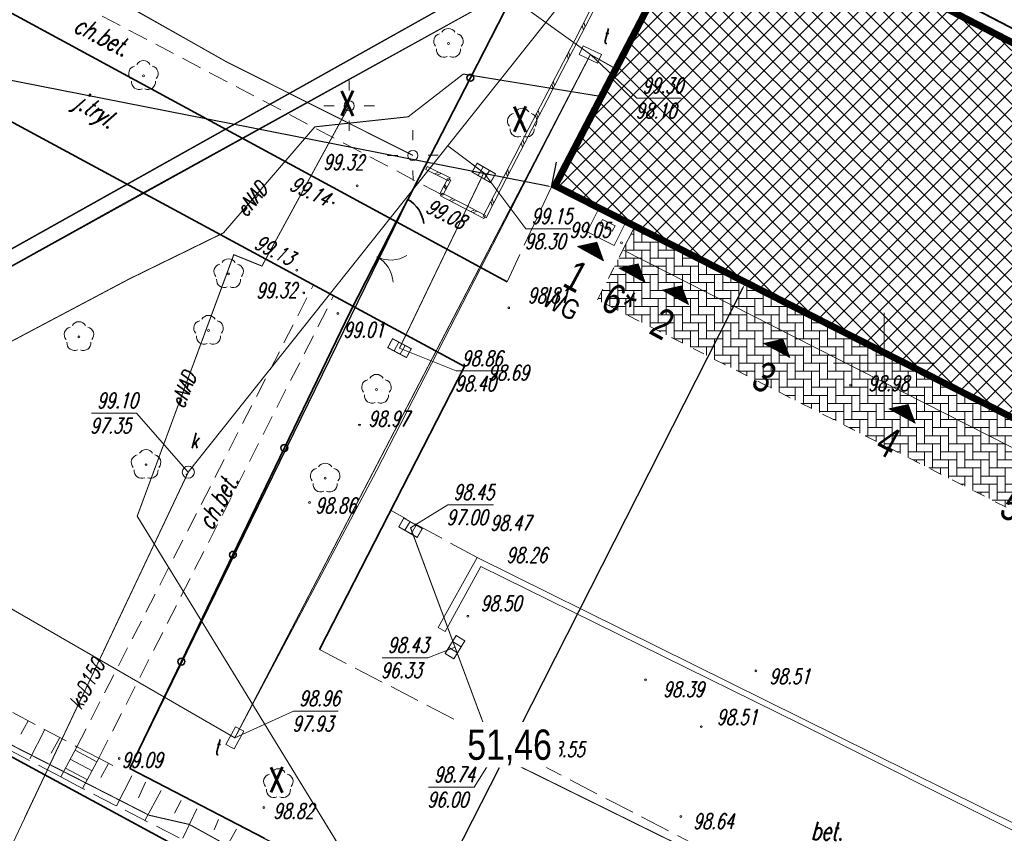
# Model space of a CAD drawing. Header units: metres. Extents: x 7501691 to 7504871, y 5814048 to 5814963.
# Tile 38 of 89: x 7503157 to 7503206, y 5814477 to 5814517. Entities that reach past the tile are written whole.
import ezdxf
from ezdxf.enums import TextEntityAlignment as Align

# ---------------------------------------------------------------- set-up
doc = ezdxf.new("R2010")
doc.units = ezdxf.units.M
doc.header["$MEASUREMENT"] = 0
for name, pattern in [('1', [0]), ('11', [3, 2.5, -0.5]), ('BUD', [0]), ('Dash', [0.6, 0.3, -0.3]), ('KOC', [1.5, 1, -0.5]), ('KOJ', [0]), ('KOU', [2, 1.5, -0.5]), ('SCH', [0]), ('UBK', [0]), ('UEB', [0]), ('UOK', [0]), ('UPC', [0]), ('UPE', [0]), ('UPK', [0]), ('UPT', [0]), ('WJD', [0]), ('WSD', [1.75, 1.25, -0.5]), ('WSQ', [1.75, 1.25, -0.5])]:
    doc.linetypes.add(name, pattern=pattern)
doc.layers.get('0').update_dxf_attribs({"linetype": 'CONTINUOUS'})
doc.layers.get('Defpoints').update_dxf_attribs({"linetype": 'CONTINUOUS'})
for name, color, linetype in [('0_TXT', 7, 'CONTINUOUS'), ('0_XREF_MAPA', 7, 'CONTINUOUS'), ('3MS_view 1', 7, 'CONTINUOUS'), ('pomiar_18_12_2024', 7, 'CONTINUOUS')]:
    doc.layers.add(name, color=color, linetype=linetype)
doc.layers.add('1_ hatch proj.', color=7, linetype='CONTINUOUS', lineweight=9, true_color=0x1a8cff)
for name, color, linetype, lineweight in [('1_ view 1', 7, 'CONTINUOUS', 15), ('EBTPO_L_2', 7, 'CONTINUOUS', 15), ('EBTPO_L_6', 7, 'WJD', 18), ('EBUPP_L_1', 7, 'BUD', 35), ('KRZYZE_L_0', 7, '1', 18), ('MG_KANALIZACJA', 251, 'CONTINUOUS', 13), ('SDROK_T_0', 7, 'CONTINUOUS', 18), ('SDROK_T_1', 7, 'CONTINUOUS', 18), ('SDRPK_L_0', 7, 'KOJ', 35), ('SDRPK_L_1', 7, '11', 15), ('SDRPK_L_3', 7, 'KOJ', 35), ('SDRPK_L_4', 7, 'KOU', 18), ('SDRPK_L_5', 7, '11', 18), ('SZOPO_L_0', 7, 'CONTINUOUS', 35), ('SZOPO_T_0', 7, 'CONTINUOUS', 18), ('SZZPZ_T_0', 3, 'CONTINUOUS', 18), ('UCCPOR_L_1', 6, 'UPC', 18), ('UEEOO_T_0', 1, 'CONTINUOUS', 15), ('UEEPA_T_3', 1, 'CONTINUOUS', 18), ('UEEPON_L_1', 1, 'UEB', 15), ('UKKOA_T_0', 3, 'CONTINUOUS', 15), ('UKKOA_T_2', 34, 'CONTINUOUS', 15), ('UKKOC_T_0', 3, 'CONTINUOUS', 15), ('UKKOC_T_2', 34, 'CONTINUOUS', 15), ('UKKOO_T_2', 34, 'CONTINUOUS', 15), ('UKKPA_T_1', 7, 'CONTINUOUS', 18), ('UKKPA_T_5', 7, 'CONTINUOUS', 18), ('UKKPB_L_3', 14, 'UBK', 18), ('UKKPOD_L_1', 3, 'UPK', 18), ('UKKPOR_L_1', 34, 'UPK', 18), ('UTTOA_T_0', 30, 'CONTINUOUS', 15), ('UTTOC_T_0', 30, 'CONTINUOUS', 15), ('UTTPA_T_1', 30, 'CONTINUOUS', 18), ('UTTPO_L_1', 30, 'UPT', 15), ('WUKOS_T_1', 7, 'CONTINUOUS', 15), ('WUKPS_L_6', 7, 'WSQ', 18), ('WWRPH_T_0', 7, 'CONTINUOUS', 15), ('WWRPH_T_1', 7, 'CONTINUOUS', 18)]:
    doc.layers.add(name, color=color, linetype=linetype, lineweight=lineweight)
doc.styles.add('ARIAL', font='arial.ttf', dxfattribs={"width": 0.8})
doc.styles.add('MtXpl_Arial CE', font='arial.ttf')
doc.styles.get("Standard").update_dxf_attribs({"font": 'Simplex.SHX', "width": 0.75})
doc.styles.add('STYL_ARIAL', font='simplex', dxfattribs={"width": 0.75, "oblique": 0.1})
doc.linetypes.add('FENCELINE1', pattern='A,6.35,-2.54,[133,ltypeshp.shx,S=2.54,R=0,X=-2.54,Y=0],-2.54,25.4', length=36.83)
doc.dimstyles.get("Standard").update_dxf_attribs({"dimtxt": 1, "dimasz": 1, "dimexe": 1, "dimexo": 1, "dimgap": 1, "dimtad": 1, "dimtxsty": 'Standard', "dimcen": 2.5, "dimadec": 0, "dimazin": 0, "dimtfac": 1, "dimtmove": 0, "dimatfit": 3, "dimfxl": 1, "dimarcsym": 0})
picture_1 = doc.add_image_def('image1.jpg', size_in_pixel=(4786, 2752))

# ---------------------------------------------------------------- blocks, each defined once
blk = doc.blocks.new('BGB')
at = {"linetype": 'Continuous'}
for centre, start, end in [((-1.499999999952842, 1.189429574e-05), 359.9995456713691, 60.00000000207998), ((1.499999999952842, 1.18942957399e-05), 119.99999999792, 180.0004543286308)]:
    blk.add_arc(centre, 1.5, start, end, dxfattribs=at)
blk = doc.blocks.new('DLI')
at = {"color": 8, "linetype": 'Continuous', "lineweight": 5}
blk.add_circle((0, 0), 0.0450000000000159, dxfattribs=at)
for centre, radius, start, end in [((0, 0.3750563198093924), 0.375, 30.14012428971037, 149.8598757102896), ((-0.3566585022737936, 0.1158924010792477), 0.375, 102.144465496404, 221.8600234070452), ((0.3566585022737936, 0.1158924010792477), 0.375, 318.1399765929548, 77.85553450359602), ((-0.2204041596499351, -0.3033835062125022), 0.3749999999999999, 174.1481822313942, 293.8542284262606), ((0.220404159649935, -0.3033835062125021), 0.3749999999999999, 246.1457715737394, 5.851817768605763)]:
    blk.add_arc(centre, radius, start, end, dxfattribs=at)
blk = doc.blocks.new('SLS')
at = {"linetype": 'Continuous'}
blk.add_circle((0, 0), 0.250004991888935, dxfattribs=at)
blk = doc.blocks.new('LAT')
at = {"linetype": 'Continuous'}
for p, q in [((0, 0.75), (0, 1.25)), ((-1.25, 0), (-0.75, 0)), ((0.75, 0), (1.25, 0)), ((0, -0.75), (0, -1.25))]:
    blk.add_line(p, q, dxfattribs=at)
blk = doc.blocks.new('WLZ')
at = {"linetype": 'Continuous'}
blk.add_circle((0, 0), 0.300000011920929, dxfattribs=at)
blk = doc.blocks.new('KRA')
at = {"linetype": 'Continuous'}
for p, q in [((-0.5249999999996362, -0.25), (-0.5249999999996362, 0.25)), ((-0.5249999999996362, 0.25), (0.5249999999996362, 0.25)), ((-0.1749999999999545, -0.25), (-0.1749999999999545, 0.25)), ((0.1749999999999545, -0.25), (0.1749999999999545, 0.25)), ((0.5249999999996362, 0.25), (0.5249999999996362, -0.25)), ((0.5249999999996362, -0.25), (-0.5249999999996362, -0.25))]:
    blk.add_line(p, q, dxfattribs=at)
blk = doc.blocks.new('WLD')
at = {"linetype": 'Continuous'}
for p, q in [((0.5000250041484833, 0.2333450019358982), (-0.5000250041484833, 0.2333450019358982)), ((-0.5000250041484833, 0.2333450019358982), (-0.5000250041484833, -0.2333450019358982)), ((0.5000250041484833, -0.2333450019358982), (0.5000250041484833, 0.2333450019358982)), ((-0.5000250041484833, -0.2333450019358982), (0.5000250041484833, -0.2333450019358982))]:
    blk.add_line(p, q, dxfattribs=at)
blk = doc.blocks.new('WSP')
at = {"linetype": 'Continuous'}
blk.add_circle((0, 0), 0.0450000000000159, dxfattribs=at)
blk = doc.blocks.new('fdsfdsgdgfd')
at = {"layer": 'EBTPO_L_2', "color": 8, "linetype": '11'}
for p, q in [((-60.93998957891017, 100.5037807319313), (-61.69589987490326, 99.04824835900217)), ((-60.7979963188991, 100.4300385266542), (-61.55390661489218, 98.97450615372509)), ((-61.31794472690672, 99.77601454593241), (-61.25154249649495, 99.55671910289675)), ((-61.24235369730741, 99.92156778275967), (-61.17595146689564, 99.702272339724)), ((-61.69589987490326, 99.04824835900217), (-62.45181017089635, 97.59271598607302)), ((-61.55390661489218, 98.97450615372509), (-62.30981691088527, 97.51897378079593)), ((-62.07385502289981, 98.32048217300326), (-62.00745279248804, 98.1011867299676)), ((-61.9982639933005, 98.46603540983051), (-61.93186176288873, 98.24673996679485)), ((-62.45181017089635, 97.59271598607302), (-63.20772046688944, 96.13718361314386)), ((-62.30981691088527, 97.51897378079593), (-63.06572720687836, 96.06344140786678)), ((-62.8297653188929, 96.8649498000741), (-62.76336308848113, 96.64565435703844)), ((-62.75417428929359, 97.01050303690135), (-62.68777205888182, 96.79120759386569)), ((-63.20772046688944, 96.13718361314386), (-63.96363076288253, 94.6816512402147)), ((-63.06572720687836, 96.06344140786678), (-63.82163750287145, 94.60790903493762)), ((-63.58567561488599, 95.40941742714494), (-63.51927338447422, 95.19012198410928)), ((-63.51008458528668, 95.5549706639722), (-63.44368235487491, 95.33567522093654)), ((-63.96363076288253, 94.6816512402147), (-64.71954105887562, 93.22611886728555)), ((-63.82163750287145, 94.60790903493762), (-64.57754779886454, 93.15237666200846)), ((-64.34158591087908, 93.95388505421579), (-64.27518368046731, 93.73458961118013)), ((-64.26599488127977, 94.09943829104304), (-64.199592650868, 93.88014284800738)), ((-64.71954105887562, 93.22611886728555), (-65.47545135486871, 91.7705864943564)), ((-69.07446523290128, 92.6380370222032), (-69.00247866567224, 92.78092835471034)), ((-67.8734992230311, 92.21216499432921), (-69.00247866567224, 92.78092835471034)), ((-64.57754779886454, 93.15237666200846), (-65.33345809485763, 91.69684428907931)), ((-67.94548579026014, 92.06927366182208), (-69.07446523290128, 92.6380370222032)), ((-68.43798894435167, 92.49654667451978), (-68.62287345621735, 92.41053167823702)), ((-68.32509099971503, 92.4396703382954), (-68.5099755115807, 92.35365534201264)), ((-65.09749620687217, 92.49835268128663), (-65.0310939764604, 92.27905723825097)), ((-65.02190517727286, 92.64390591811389), (-64.95550294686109, 92.42461047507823)), ((-68.37315794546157, 91.42992802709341), (-67.9803186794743, 92.17791681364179)), ((-68.23150559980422, 91.35553305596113), (-67.83866633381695, 92.10352184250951)), ((-68.07436989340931, 91.65472857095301), (-68.17673831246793, 91.8039224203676)), ((-68.03508596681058, 91.72952744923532), (-68.1374543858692, 91.87872129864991)), ((-67.9803186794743, 92.17791681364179), (-67.83866633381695, 92.10352184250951)), ((-67.94548579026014, 92.06927366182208), (-67.8734992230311, 92.21216499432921)), ((-65.47545135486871, 91.7705864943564), (-66.2313616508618, 90.31505412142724)), ((-68.37315794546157, 91.42992802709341), (-68.23150559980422, 91.35553305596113)), ((-68.33925889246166, 91.32176303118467), (-68.26540465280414, 91.46369805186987)), ((-67.26827551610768, 90.76448926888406), (-68.33925889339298, 91.32176303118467)), ((-67.19442127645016, 90.90642428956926), (-68.26540465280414, 91.46369805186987)), ((-65.33345809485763, 91.69684428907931), (-66.08936839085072, 90.24131191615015)), ((-67.72991296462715, 91.18506117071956), (-67.91086554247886, 91.09885352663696)), ((-67.62281462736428, 91.12933379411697), (-67.80376720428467, 91.04312615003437)), ((-66.12343789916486, 90.34915052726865), (-67.19442127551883, 90.90642428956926)), ((-65.85340650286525, 91.04282030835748), (-65.78700427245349, 90.82352486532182)), ((-65.77781547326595, 91.18837354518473), (-65.71141324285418, 90.96907810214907)), ((-66.19729213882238, 90.20721550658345), (-67.26827551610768, 90.76448926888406)), ((-66.65892958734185, 90.62778740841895), (-66.83988216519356, 90.54157976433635)), ((-66.55183125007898, 90.57206003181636), (-66.73278382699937, 90.48585238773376)), ((-66.08936838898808, 90.24131191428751), (-66.23136164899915, 90.31505411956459)), ((-66.19729213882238, 90.20721550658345), (-66.12343789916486, 90.34915052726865))]:
    blk.add_line(p, q, dxfattribs=at)
at = {"layer": 'EBTPO_L_6', "color": 8, "linetype": 'SCH'}
for p, q in [((-86.36440591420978, 64.01192150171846), (-87.16522461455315, 62.51121035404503)), ((-86.36440591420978, 64.01192150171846), (-85.28456248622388, 63.43568555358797)), ((-86.45911137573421, 63.83444619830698), (-85.3792679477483, 63.25821025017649)), ((-86.69448245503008, 63.39336758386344), (-85.61463902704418, 62.81713163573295)), ((-85.28456248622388, 63.43568555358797), (-86.08538118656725, 61.93497440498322)), ((-87.16522461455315, 62.51121035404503), (-86.08538118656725, 61.93497440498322)), ((-86.92985353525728, 62.95228896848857), (-85.85001010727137, 62.37605302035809))]:
    blk.add_line(p, q, dxfattribs=at)
at = {"layer": 'EBUPP_L_1', "color": 8, "linetype": 'BUD'}
for p, q in [((-54.99617391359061, 106.86032674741), (-62.84193952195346, 91.77256542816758)), ((22.56273711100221, 66.52879159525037), (-54.99617391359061, 106.86032674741)), ((-62.84193952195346, 91.77256542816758), (15.11368885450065, 52.20393530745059))]:
    blk.add_line(p, q, dxfattribs=at)
at = {"layer": 'KRZYZE_L_0', "color": 8, "linetype": '1'}
for p, q in [((-46.36000000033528, 80.53000000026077), (-46.36000000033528, 85.53000000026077)), ((-48.86000000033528, 83.03000000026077), (-43.86000000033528, 83.03000000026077))]:
    blk.add_line(p, q, dxfattribs=at)
at = {"layer": 'SDRPK_L_0', "color": 8, "linetype": 'KOJ'}
blk.add_line((-107.4780000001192, 73.17800000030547), (-73.05187459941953, 54.54861571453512), dxfattribs=at)
at = {"layer": 'SDRPK_L_1', "color": 8, "linetype": 'KOU'}
for p, q in [((-66.5321024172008, 73.38999236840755), (-70.79302708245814, 75.71702760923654)), ((-74.34451692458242, 68.83433765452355), (-37.41519897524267, 49.61868819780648))]:
    blk.add_line(p, q, dxfattribs=at)
at = {"layer": 'SDRPK_L_3', "color": 8, "linetype": 'KOJ'}
for p, q in [((-96.49357683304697, 104.1069687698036), (-65.04144163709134, 87.06027064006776)), ((-94.0717305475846, 97.40301877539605), (-67.16413678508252, 82.8682868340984)), ((-67.16413678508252, 82.8682868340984), (-74.34451692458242, 68.83433765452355))]:
    blk.add_line(p, q, dxfattribs=at)
at = {"layer": 'SDRPK_L_4', "color": 8, "linetype": 'KOU'}
blk.add_line((-65.04144163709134, 87.06027064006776), (-62.84193952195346, 91.77256542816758), dxfattribs=at)
at = {"layer": 'SDRPK_L_5', "color": 8, "linetype": 'KOC'}
for p, q in [((-68.3023317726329, 91.39273054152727), (-97.69822816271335, 106.8638265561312)), ((-86.36440591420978, 64.01192150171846), (-74.63680273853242, 86.9048126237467)), ((-85.28456248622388, 63.43568555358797), (-73.6420636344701, 86.36748229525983))]:
    blk.add_line(p, q, dxfattribs=at)
at = {"layer": 'SZOPO_L_0', "color": 8}
for p, q in [((-63.7730941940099, 103.2166452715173), (-66.86654709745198, 97.17832263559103)), ((-66.86654709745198, 97.17832263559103), (-69.96000000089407, 91.13999999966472)), ((-69.95999999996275, 91.14000000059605), (-70.5100000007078, 90.1000000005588)), ((-70.5100000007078, 90.1000000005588), (-72.8300000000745, 85.5800000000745)), ((-72.8300000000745, 85.5800000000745), (-76.0846934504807, 78.82300580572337)), ((-76.0846934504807, 78.82300580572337), (-78.63646230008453, 73.52533720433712)), ((-78.63646230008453, 73.52533720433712), (-81.18823114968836, 68.22766860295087)), ((-81.18823114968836, 68.22766860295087), (-83.7399999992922, 62.93000000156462)), ((-83.74000000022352, 62.9300000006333), (-77.08623142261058, 59.4691671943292))]:
    blk.add_line(p, q, dxfattribs=at)
for centre in [(-66.86654709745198, 97.17832263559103), (-76.0846934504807, 78.82300580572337), (-78.63646230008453, 73.52533720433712), (-81.18823114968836, 68.22766860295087)]:
    blk.add_circle(centre, 0.17, dxfattribs=at)
blk.add_arc((-70.72439140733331, 89.78830539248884), 1.552859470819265, 6.117007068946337, 60.51158032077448, dxfattribs=at)
at = {"layer": 'UCCPOR_L_1', "color": 8, "linetype": 'UPC'}
for p, q in [((-56.17240960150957, 107.4174739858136), (-82.23834776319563, 92.79650032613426)), ((-59.62525341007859, 104.4283013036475), (-83.78766446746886, 91.1003454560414)), ((-82.23834776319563, 92.79650032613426), (-104.8816219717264, 80.15671047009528)), ((-83.78766446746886, 91.1003454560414), (-104.1034412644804, 79.7910508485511))]:
    blk.add_line(p, q, dxfattribs=at)
at = {"layer": 'UEEPON_L_1', "color": 8, "linetype": 'UPE'}
for p, q in [((-78.98039125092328, 97.98450212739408), (-96.2360737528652, 107.7544181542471)), ((-69.71533630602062, 93.33055037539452), (-78.98039125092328, 97.98450212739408)), ((-69.94301477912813, 95.24464472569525), (-67.22076564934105, 97.3649638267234)), ((-67.22076564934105, 97.3649638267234), (-60.50232857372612, 96.27174285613)), ((-72.87477535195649, 95.79077393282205), (-77.19638131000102, 87.8425961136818)), ((-74.57757734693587, 94.74510802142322), (-69.94301477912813, 95.24464472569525)), ((-79.10745146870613, 89.48624020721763), (-74.57757734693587, 94.74510802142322)), ((-83.79368074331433, 87.1931069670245), (-79.10745146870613, 89.48624020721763)), ((-78.59310109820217, 88.4076754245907), (-83.37652659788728, 75.44859952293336)), ((-77.19638131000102, 87.8425961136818), (-78.59310109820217, 88.4076754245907)), ((-83.79368074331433, 87.1931069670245), (-100.2964798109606, 78.45290710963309)), ((-78.47661892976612, 67.4435426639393), (-83.37652659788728, 75.44859952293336)), ((-71.1499137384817, 55.48269507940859), (-78.47661892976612, 67.4435426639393)), ((-89.59636087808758, 64.08528287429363), (-82.79153496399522, 60.61324110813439)), ((-82.79153496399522, 60.61324110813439), (-80.79627785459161, 60.1563299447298)), ((-80.79627785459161, 60.1563299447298), (-73.37602682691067, 56.06322926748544))]:
    blk.add_line(p, q, dxfattribs=at)
at = {"layer": 'UKKOC_T_0', "color": 8, "linetype": 'Continuous', "lineweight": 0}
for p, q in [((-66.20159474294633, 92.46029663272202), (-64.11051071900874, 89.69264037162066)), ((-64.11051071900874, 89.69264037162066), (-61.8848125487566, 89.69299551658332)), ((-70.3775985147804, 83.7722609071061), (-67.56768319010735, 82.64243394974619)), ((-67.56768319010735, 82.64243394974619), (-65.31484235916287, 82.64279342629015)), ((-69.83014274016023, 74.86933328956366), (-67.97918592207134, 76.00877073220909)), ((-67.97918592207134, 76.00877073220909), (-65.72634509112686, 76.00913020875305)), ((-67.62641599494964, 68.94368646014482), (-68.97939848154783, 68.42450012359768)), ((-71.23223931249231, 68.42414064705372), (-68.97939848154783, 68.42450012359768)), ((-65.65451881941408, 63.6414108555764), (-66.68389624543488, 62.00702137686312)), ((-68.93673707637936, 62.00666190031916), (-66.68389624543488, 62.00702137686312))]:
    blk.add_line(p, q, dxfattribs=at)
at = {"layer": 'UKKOC_T_2', "color": 8, "linetype": 'Continuous', "lineweight": 0}
for p in [(-85.64228644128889, 80.552271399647), (-80.84716188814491, 77.62425972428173)]:
    blk.add_line(p, (-83.41658827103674, 80.55262654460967), dxfattribs=at)
at = {"layer": 'UKKPB_L_3', "color": 8, "linetype": 'UOK'}
for p, q in [((-66.5321024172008, 73.38999236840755), (-68.46682739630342, 69.9146555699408)), ((-39.7158681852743, 60.10945016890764), (-66.5321024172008, 73.38999236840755)), ((-68.1100770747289, 69.72520508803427), (-66.34855675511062, 72.94315206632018)), ((-66.34855675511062, 72.94315206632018), (-50.5241732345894, 65.14193374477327)), ((-68.46682739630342, 69.9146555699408), (-68.1100770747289, 69.72520508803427)), ((-50.5241732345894, 65.14193374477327), (-39.82171790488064, 59.79284429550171))]:
    blk.add_line(p, q, dxfattribs=at)
at = {"layer": 'UKKPOD_L_1', "color": 8, "linetype": 'UPK'}
for p, q in [((-66.20159475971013, 92.46029656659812), (-67.98817959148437, 93.80587273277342)), ((-70.37759851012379, 83.77226085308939), (-66.20159475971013, 92.46029656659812)), ((-65.65451876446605, 63.64141082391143), (-69.83014279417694, 74.86933328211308)), ((-31.86214984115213, 46.98454100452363), (-65.65451876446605, 63.64141082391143))]:
    blk.add_line(p, q, dxfattribs=at)
at = {"layer": 'UKKPOR_L_1', "color": 8, "linetype": 'UPK'}
for p, q in [((-60.64590545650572, 103.0453153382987), (-80.84716210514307, 77.62426084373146)), ((-80.84716210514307, 77.62426084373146), (-90.9858630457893, 56.1951841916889))]:
    blk.add_line(p, q, dxfattribs=at)
at = {"layer": 'UTTOC_T_0', "color": 8, "linetype": 'Continuous', "lineweight": 0}
for p, q in [((-60.91615252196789, 98.33164717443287), (-58.61110325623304, 96.17056498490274)), ((-58.61110325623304, 96.17056498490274), (-56.41254774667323, 96.17091579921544)), ((-78.5401631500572, 64.4488358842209), (-75.62496742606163, 65.7794388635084)), ((-75.62496742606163, 65.7794388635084), (-73.42641191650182, 65.7797896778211))]:
    blk.add_line(p, q, dxfattribs=at)
at = {"layer": 'UTTPO_L_1', "color": 8, "linetype": 'UPT'}
for p, q in [((-60.91615253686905, 98.3316473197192), (-93.08184253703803, 121.4727342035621)), ((-60.91615253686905, 98.3316473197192), (-71.52591869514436, 77.68468445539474)), ((-60.91615253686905, 98.3316473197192), (-59.76756004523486, 97.68473589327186)), ((-71.52591869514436, 77.68468445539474), (-78.54016317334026, 64.44883586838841)), ((-99.59994686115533, 76.62202037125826), (-78.54016317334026, 64.44883586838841))]:
    blk.add_line(p, q, dxfattribs=at)
at = {"layer": 'WUKPS_L_6', "color": 8, "linetype": 'WSD'}
for p, q in [((-106.5582712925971, 74.71316884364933), (-86.36440591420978, 64.01192150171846)), ((-45.46183384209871, 41.18693323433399), (-86.08538118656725, 61.93497440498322))]:
    blk.add_line(p, q, dxfattribs=at)
at = {"layer": 'WUKPS_L_6', "color": 8, "linetype": 'WSQ'}
for p, q in [((-87.16522461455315, 62.51121035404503), (-107.4780000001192, 73.17800000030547)), ((-85.28456248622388, 63.43568555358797), (-84.58510641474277, 63.07992920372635))]:
    blk.add_line(p, q, dxfattribs=at)
at = {"layer": 'WUKPS_L_6', "color": 8, "linetype": '1'}
for p, q in [((-88.77822026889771, 65.29343582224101), (-89.14181793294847, 64.63091392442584)), ((-87.95981395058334, 64.8649135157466), (-88.69997766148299, 63.40997278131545)), ((-87.23233393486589, 64.43637668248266), (-87.6478747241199, 63.68292008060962)), ((-84.8030991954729, 63.18327932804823), (-85.1796800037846, 62.48178689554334)), ((-83.64693708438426, 62.57295817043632), (-84.40008394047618, 61.07904690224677)), ((-82.97143182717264, 62.24832892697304), (-83.32202314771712, 61.48189321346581)), ((-82.19199603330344, 61.83278988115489), (-82.99710288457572, 60.35185979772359)), ((-81.20471603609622, 61.33934712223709), (-81.52935160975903, 60.71579990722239)), ((-80.42528024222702, 60.92380807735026), (-81.11348606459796, 59.4688756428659)), ((-79.34706972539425, 60.40440087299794), (-79.56780639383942, 59.88478614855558)), ((-78.4637076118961, 59.92393099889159), (-79.26882078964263, 58.48196937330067))]:
    blk.add_line(p, q, dxfattribs=at)
at = {"layer": 'SZOPO_T_0', "color": 8, "rotation": 242.5746774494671}
blk.add_blockref('BGB', (-71.50644588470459, 88.30706153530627), dxfattribs=at)
at = {"layer": 'SZZPZ_T_0', "color": 8, "rotation": 0.009142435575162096}
for p in [(-67.95319334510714, 98.87678146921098), (-83.06976977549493, 97.27821833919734), (-64.29471564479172, 94.92024880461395), (-78.84764621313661, 87.45337163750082), (-86.26672641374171, 84.33470961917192), (-79.84478214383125, 84.64748325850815), (-71.52044010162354, 81.72417263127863), (-82.9403925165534, 77.99637163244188), (-74.06447128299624, 77.32420133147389), (-76.38277866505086, 62.16832989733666)]:
    blk.add_blockref('DLI', p, dxfattribs=at)
at = {"layer": 'UEEPA_T_3', "color": 8}
for name, p, rotation in [('LAT', (-72.87477535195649, 95.79077393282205), 0.009142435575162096), ('SLS', (-72.87477535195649, 95.79077393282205), 0.009142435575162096), ('LAT', (-69.71533630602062, 93.33055037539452), 180.3885917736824), ('SLS', (-69.71533630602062, 93.33055037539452), 0.009142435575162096)]:
    blk.add_blockref(name, p, dxfattribs=dict(at, rotation=rotation))
at = {"layer": 'UKKPA_T_1', "color": 8}
for name, p, rotation in [('KRA', (-66.20159475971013, 92.46029656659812), 330.0275248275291), ('KRA', (-70.37759851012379, 83.77226085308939), 331.9366736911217), ('KRA', (-69.83014279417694, 74.86933328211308), 330.2164820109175), ('KRA', (-67.62641603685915, 68.94368648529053), 58.62866725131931), ('WLZ', (-65.65451876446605, 63.64141082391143), 0.009142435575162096)]:
    blk.add_blockref(name, p, dxfattribs=dict(at, rotation=rotation))
at = {"layer": 'UKKPA_T_5', "color": 8, "rotation": 0.009142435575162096}
blk.add_blockref('WLZ', (-80.84716210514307, 77.62426084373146), dxfattribs=at)
at = {"layer": 'UTTPA_T_1', "color": 8}
for p, rotation in [((-60.91615253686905, 98.3316473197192), 334.6014378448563), ((-78.54016317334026, 64.44883586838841), 62.05452621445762)]:
    blk.add_blockref('WLD', p, dxfattribs=dict(at, rotation=rotation))
at = {"layer": 'WWRPH_T_1', "color": 8, "rotation": 0.009142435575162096}
for p in [(-72.47343260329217, 91.8177767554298), (-73.65880952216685, 90.97079042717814), (-59.3758629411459, 88.99721275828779), (-75.46476690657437, 87.63976723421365), (-75.1258652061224, 86.5107587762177), (-73.43210824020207, 85.49487303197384), (-64.96419410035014, 85.7784915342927), (-48.02765095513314, 81.94238455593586), (-72.35860179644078, 79.96263779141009), (-74.84191349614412, 76.12342820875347), (-66.99402074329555, 70.47936899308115), (-58.18682912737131, 67.31940077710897), (-52.71095500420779, 67.77190067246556), (-55.42025310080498, 65.00526444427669), (-63.83168668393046, 64.55229555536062), (-84.26751347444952, 63.41996809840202), (-77.0975799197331, 60.99362896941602), (-56.43568425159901, 60.54530493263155)]:
    blk.add_blockref('WSP', p, dxfattribs=at)
at = {"layer": 'SDROK_T_0', "color": 8, "oblique": 15}
for s, height, rotation, width, p in [('j.tryl.', 0.899999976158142, 326.8978262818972, 0.7000000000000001, (-85.49246970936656, 95.46894309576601)), ('bet.', 0.8999999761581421, 359.510941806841, 0.7, (-49.1938399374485, 59.83173852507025))]:
    blk.add_text(s, height=height, rotation=rotation, dxfattribs=dict(at, width=width)).set_placement(p, align=Align.MIDDLE)
at = {"layer": 'SDROK_T_1', "color": 8, "lineweight": 9, "oblique": 15}
for height, rotation, width, p in [(0.899999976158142, 332.996493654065, 0.6999999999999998, (-85.12193716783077, 99.257114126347)), (0.8999999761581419, 61.65433177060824, 0.7000000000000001, (-79.39448935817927, 76.16801842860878))]:
    blk.add_text('ch.bet.', height=height, rotation=rotation, dxfattribs=dict(at, width=width)).set_placement(p, align=Align.MIDDLE)
at = {"layer": 'UEEOO_T_0', "color": 8, "lineweight": 9, "oblique": 15, "width": 0.6999999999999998}
for rotation, p in [(50.86528299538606, (-77.71317203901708, 91.15119554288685)), (68.43802101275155, (-81.09129231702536, 81.69607279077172))]:
    blk.add_text('eNAD', height=0.75, rotation=rotation, dxfattribs=at).set_placement(p, align=Align.MIDDLE)
at = {"layer": 'UKKOA_T_0', "color": 8, "lineweight": 9, "oblique": 15, "width": 0.6999999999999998}
blk.add_text('k', height=0.75, rotation=0.009142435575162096, dxfattribs=at).set_placement((-65.04103239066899, 63.98131044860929))
at = {"layer": 'UKKOA_T_2', "color": 8, "lineweight": 9, "oblique": 15, "width": 0.6999999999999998}
blk.add_text('k', height=0.75, rotation=0.009142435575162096, dxfattribs=at).set_placement((-80.73961630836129, 78.81972644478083))
at = {"layer": 'UKKOC_T_0', "color": 8, "lineweight": 9, "oblique": 15, "width": 0.6999999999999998}
for s, p in [('99.15', (-63.84272109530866, 90.69268311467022)), ('98.30', (-64.17745812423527, 89.44262968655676)), ('98.86', (-67.29989356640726, 83.64247669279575)), ('98.40', (-67.63463059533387, 82.3924232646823)), ('98.45', (-67.71139629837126, 77.00881347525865)), ('97.00', (-68.04613332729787, 75.75876004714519)), ('98.43', (-70.96444968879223, 69.42418339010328)), ('96.33', (-71.29918671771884, 68.17412996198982)), ('98.74', (-68.66894745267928, 63.00670464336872)), ('96.00', (-69.00368448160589, 61.75665121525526))]:
    blk.add_text(s, height=0.75, rotation=0.009142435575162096, dxfattribs=at).set_placement(p, align=Align.TOP_LEFT)
at = {"layer": 'UKKOC_T_2', "color": 8, "lineweight": 9, "oblique": 15, "width": 0.6999999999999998}
for s, p in [('99.10', (-85.3744968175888, 81.55231414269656)), ('97.35', (-85.70923384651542, 80.3022607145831))]:
    blk.add_text(s, height=0.75, rotation=0.009142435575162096, dxfattribs=at).set_placement(p, align=Align.TOP_LEFT)
at = {"layer": 'UKKOO_T_2', "color": 8, "lineweight": 9, "oblique": 15, "width": 0.6999999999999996}
blk.add_text('ksD150', height=0.75, rotation=62.16170554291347, dxfattribs=at).set_placement((-85.88570316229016, 67.1117399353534), align=Align.MIDDLE)
at = {"layer": 'UTTOA_T_0', "color": 8, "lineweight": 9, "oblique": 15, "width": 0.6999999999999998}
for p in [(-60.33431192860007, 98.87210291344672), (-79.58365642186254, 63.61494847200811)]:
    blk.add_text('t', height=0.75, rotation=0.009142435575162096, dxfattribs=at).set_placement(p)
at = {"layer": 'UTTOC_T_0', "color": 8, "lineweight": 9, "oblique": 15, "width": 0.6999999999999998}
for s, p in [('99.30', (-58.34331363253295, 97.1706077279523)), ('98.10', (-58.67805066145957, 95.92055429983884)), ('98.96', (-75.35717780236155, 66.77948160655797)), ('97.93', (-75.69191483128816, 65.5294281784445))]:
    blk.add_text(s, height=0.75, rotation=0.009142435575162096, dxfattribs=at).set_placement(p, align=Align.TOP_LEFT)
at = {"layer": 'WUKOS_T_1', "color": 8, "lineweight": 9, "oblique": 15}
for s, height, rotation, width, p in [('99.32', 0.7499999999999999, 359.2243282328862, 0.6999999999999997, (-73.1484197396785, 92.99084841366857)), ('99.05', 0.75, 0.009142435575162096, 0.6999999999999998, (-60.94068006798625, 89.63091182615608)), ('98.81', 0.75, 0.009142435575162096, 0.6999999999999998, (-63.01514334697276, 86.38507927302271)), ('98.69', 0.75, 0.009142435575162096, 0.6999999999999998, (-64.98310185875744, 82.55400943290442)), ('98.98', 0.75, 0.009142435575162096, 0.6999999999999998, (-46.14848918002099, 82.02496918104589)), ('98.47', 0.75, 0.009142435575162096, 0.6999999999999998, (-64.87548281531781, 75.10533550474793)), ('98.26', 0.75, 0.009142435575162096, 0.6999999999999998, (-64.07715053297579, 73.50931495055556)), ('98.50', 0.75, 0.009142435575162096, 0.6999999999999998, (-65.35367887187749, 71.11488886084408)), ('98.51', 0.75, 0.009142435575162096, 0.6999999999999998, (-51.0409796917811, 67.4992398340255)), ('98.39', 0.75, 0.009142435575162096, 0.6999999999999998, (-56.30815882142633, 66.85993908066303)), ('98.51', 0.75, 0.009142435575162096, 0.6999999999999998, (-53.6476904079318, 65.47703577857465)), ('98.55', 0.75, 0.009142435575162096, 0.6999999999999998, (-62.21341641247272, 63.87951917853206)), ('98.64', 0.75, 0.009142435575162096, 0.6999999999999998, (-54.81735982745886, 60.31597005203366))]:
    blk.add_text(s, height=height, rotation=rotation, dxfattribs=dict(at, width=width)).set_placement(p, align=Align.MIDDLE)
at = {"layer": 'WUKOS_T_1', "color": 8, "lineweight": 9, "oblique": 15, "width": 0.6999999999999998}
blk.add_text('99.08', height=0.75, rotation=333.7062971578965, dxfattribs=at).set_placement((-69.1415146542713, 90.54078346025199))
at = {"layer": 'WWRPH_T_0', "color": 8, "lineweight": 9, "oblique": 15, "width": 0.6999999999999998}
for s, height, rotation, p in [('99.14', 0.75, 334.6629795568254, (-74.8108399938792, 91.5607001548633)), ('99.13', 0.7499999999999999, 332.996493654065, (-76.57277645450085, 88.63414715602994)), ('99.32', 0.75, 0.5653930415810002, (-76.47269339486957, 86.63897802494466))]:
    blk.add_text(s, height=height, rotation=rotation, dxfattribs=at).set_placement(p, align=Align.MIDDLE)
for s, p in [('99.01', (-73.16729002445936, 84.30557879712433)), ('98.97', (-71.92673814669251, 79.89361051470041)), ('98.86', (-74.55449175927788, 75.59508922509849)), ('99.09', (-84.15174567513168, 62.97255292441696)), ('98.82', (-76.64322146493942, 60.44448507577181))]:
    blk.add_text(s, height=0.75, rotation=0.009142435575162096, dxfattribs=at).set_placement(p)
blk = doc.blocks.new('DSADSAFDSF')
h = blk.add_hatch()
h.set_pattern_fill('ANSI31', color=252, scale=0.011, angle=241.3821309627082)
h.set_pattern_definition([(286.3821309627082, (-2059230.265794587, 9392818.402264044), (0.03350711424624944, 0.009850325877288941), [])])
h.paths.add_polyline_path([(-6.323675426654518, -18.18496974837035), (-5.513976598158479, -18.62675952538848), (-5.270749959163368, -18.75946940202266), (-5.608487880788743, -17.83708637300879), (-6.567615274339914, -18.05355785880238)])
h = blk.add_hatch()
h.set_pattern_fill('ANSI31', color=150, scale=0.011, angle=241.3821309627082)
h.set_pattern_definition([(286.3821309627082, (-2059228.204726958, 9392817.330484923), (0.03350711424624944, 0.009850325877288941), [])])
h.paths.add_polyline_path([(-4.262607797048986, -19.2567488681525), (-3.452908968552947, -19.69853864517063), (-3.209682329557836, -19.83124852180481), (-3.547420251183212, -18.90886549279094), (-4.506547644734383, -19.12533697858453)])
h = blk.add_hatch()
h.set_pattern_fill('ANSI31', color=252, scale=0.011, angle=241.3821309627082)
h.set_pattern_definition([(286.3821309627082, (-2059226.054180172, 9392816.23705751), (0.03350711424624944, 0.009850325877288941), [])])
h.paths.add_polyline_path([(-2.112061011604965, -20.35017627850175), (-1.302362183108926, -20.79196605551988), (-1.059135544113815, -20.92467593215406), (-1.396873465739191, -20.00229290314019), (-2.356000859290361, -20.21876438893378)])
h = blk.add_hatch()
h.set_pattern_fill('ANSI31', color=252, scale=0.011, angle=241.3821309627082)
h.set_pattern_definition([(286.3821309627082, (-2059221.03586957, 9392813.60493517), (0.03350711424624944, 0.009850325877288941), [])])
h.paths.add_polyline_path([(2.906249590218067, -22.98229862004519), (3.715948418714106, -23.42408839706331), (3.959175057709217, -23.5567982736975), (3.621437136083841, -22.63441524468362), (2.66230974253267, -22.85088673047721)])
h = blk.add_hatch()
h.set_pattern_fill('ANSI31', color=252, scale=0.011, angle=241.3821309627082)
h.set_pattern_definition([(286.3821309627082, (-2059214.825652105, 9392810.359084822), (0.03350711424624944, 0.009850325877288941), [])])
h.paths.add_polyline_path([(9.116467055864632, -26.22814896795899), (9.926165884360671, -26.66993874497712), (10.16939252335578, -26.8026486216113), (9.831654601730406, -25.88026559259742), (8.872527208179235, -26.09673707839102)])
at = {"layer": '3MS_view 1', "ltscale": 2.5, "true_color": 0x0091c2, "transparency": 33554534}
h = blk.add_hatch(dxfattribs=at)
h.set_pattern_fill('ANSI37', color=142, scale=5)
h.set_pattern_definition([(45, (-7503191.363826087, -5814523.830326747), (-0.4419417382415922, 0.4419417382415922), []), (135, (-7503191.363826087, -5814523.830326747), (-0.4419417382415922, -0.4419417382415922), [])])
h.paths.add_polyline_path([(0.06391367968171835, -0.2023046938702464), (26.13018117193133, -13.75706674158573), (18.55680266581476, -28.32093063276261), (18.46631192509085, -28.27499944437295), (-7.64279552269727, -15.0225680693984)])
at = {"color": 7}
for points in [[(-6.323675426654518, -18.18496974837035), (-5.513976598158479, -18.62675952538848), (-5.513976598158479, -18.62675952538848), (-5.270749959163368, -18.75946940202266), (-5.608487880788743, -17.83708637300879), (-6.567615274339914, -18.05355785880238), (-6.323675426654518, -18.18496974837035), (-6.323675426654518, -18.18496974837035)], [(-2.112061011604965, -20.35017627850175), (-1.302362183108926, -20.79196605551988), (-1.302362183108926, -20.79196605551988), (-1.059135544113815, -20.92467593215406), (-1.396873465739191, -20.00229290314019), (-2.356000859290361, -20.21876438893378), (-2.112061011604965, -20.35017627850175), (-2.112061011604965, -20.35017627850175)], [(2.906249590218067, -22.98229862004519), (3.715948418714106, -23.42408839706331), (3.715948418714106, -23.42408839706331), (3.959175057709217, -23.5567982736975), (3.621437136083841, -22.63441524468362), (2.66230974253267, -22.85088673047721), (2.906249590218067, -22.98229862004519), (2.906249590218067, -22.98229862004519)], [(9.116467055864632, -26.22814896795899), (9.926165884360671, -26.66993874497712), (9.926165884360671, -26.66993874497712), (10.16939252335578, -26.8026486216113), (9.831654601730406, -25.88026559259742), (8.872527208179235, -26.09673707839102), (9.116467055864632, -26.22814896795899), (9.116467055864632, -26.22814896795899)]]:
    blk.add_lwpolyline(points, dxfattribs=at)
at = {"color": 150}
blk.add_lwpolyline([(-4.262607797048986, -19.2567488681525), (-3.452908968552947, -19.69853864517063), (-3.452908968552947, -19.69853864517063), (-3.209682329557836, -19.83124852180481), (-3.547420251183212, -18.90886549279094), (-4.506547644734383, -19.12533697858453), (-4.262607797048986, -19.2567488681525), (-4.262607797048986, -19.2567488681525)], dxfattribs=at)
at = {"layer": '1_ view 1', "linetype": 'Continuous'}
for points in [[(-5.545271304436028, -16.2554436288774), (-6.085965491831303, -17.32671737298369), (-4.7484041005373, -18.0056352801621), (-4.207709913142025, -16.9343615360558)], [(-4.835960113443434, -17.28834131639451), (-4.700176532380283, -17.0208290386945), (-5.324371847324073, -16.70400068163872), (-5.460155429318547, -16.97151296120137), (-4.835960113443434, -17.28834131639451)]]:
    blk.add_lwpolyline(points, dxfattribs=at)
at = {"layer": '1_ view 1', "color": 150, "linetype": 'Continuous'}
blk.add_lwpolyline([(-3.770858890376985, -17.15609788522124), (-4.3115618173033, -18.22073295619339), (18.07736042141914, -29.5915360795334), (18.48471173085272, -28.78899889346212)], dxfattribs=at)
at = {"layer": '1_ view 1', "color": 150, "linetype": 'Dash', "ltscale": 2}
blk.add_lwpolyline([(18.07677734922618, -29.59123994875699), (16.82317092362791, -32.0613352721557), (-5.567729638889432, -20.69617633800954), (-4.3115618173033, -18.22073295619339)], dxfattribs=at)
at = {"layer": '3MS_view 1', "color": 142, "true_color": 0x0091c2, "const_width": 0.2999999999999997}
blk.add_lwpolyline([(0.06391367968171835, -0.2023046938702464), (26.13018117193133, -13.75706674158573), (18.55680266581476, -28.32093063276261), (18.46631192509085, -28.27499944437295), (-7.64279552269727, -15.0225680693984)], close=True, dxfattribs=at)
at = {"layer": '3MS_view 1', "color": 4, "lineweight": 18}
blk.add_lwpolyline([(18.39842013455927, -28.40875558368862), (-7.845765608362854, -15.08776131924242), (3.592018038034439e-05, -1.867860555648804e-05), (26.11066404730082, -13.57784877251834), (26.2490722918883, -13.3116849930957), (26.47087544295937, -13.42702520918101), (18.48294954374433, -28.7880778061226), (18.26114641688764, -28.67273760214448), (18.39581045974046, -28.40743096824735), (-7.845765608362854, -15.08776131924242)], dxfattribs=at)
at = {"layer": '3MS_view 1', "color": 142, "true_color": 0x0091c2, "const_width": 0.2999999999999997}
blk.add_lwpolyline([(18.46631192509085, -28.27499944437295), (-7.64279552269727, -15.0225680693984)], dxfattribs=at)
at = {"color": 12, "true_color": 0xcd0000, "style": 'MtXpl_Arial CE'}
for s, height, width, p in [('1', 1.5, 0.75, (-7.369531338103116, -19.97267968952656)), ('WG', 0.9999999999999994, 0.7500000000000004, (-8.38446734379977, -20.91453430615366)), ('2', 1.5, 0.75, (-3.086475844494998, -22.32209975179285)), ('3', 1.5, 0.75, (1.963126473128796, -24.970503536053)), ('4', 1.5, 0.75, (8.109565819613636, -28.18316938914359)), ('5', 1.5, 0.75, (14.25967377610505, -31.36480752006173))]:
    blk.add_text(s, height=height, rotation=331.5947371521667, dxfattribs=dict(at, width=width)).set_placement(p)
at = {"color": 150, "style": 'MtXpl_Arial CE', "width": 0.75}
blk.add_text('6*', height=1.5, rotation=331.5947371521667, dxfattribs=at).set_placement((-5.496615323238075, -21.09360325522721))
blk = doc.blocks.new('fdghgf')
at = {"layer": 'pomiar_18_12_2024', "color": 212, "linetype": '1', "true_color": 0xb300b3, "const_width": 0.09}
blk.add_lwpolyline([(74.30400000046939, -42.21499999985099), (-3.234000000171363, -1.893999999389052), (-3.464199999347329, -2.337700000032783)], dxfattribs=at)
at = {"layer": 'pomiar_18_12_2024', "color": 212, "true_color": 0xb300b3}
for p in [(-29.41000000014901, -31.68399999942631), (-14.33600000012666, -45.84799999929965)]:
    blk.add_point(p, dxfattribs=at)
at = {"layer": 'pomiar_18_12_2024', "color": 212, "true_color": 0xb300b3, "style": 'STYL_ARIAL', "width": 0.75}
for p in [(-21.83770000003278, -14.28359999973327), (-13.27639999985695, -15.07089999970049), (-25.34119999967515, -47.8254999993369)]:
    blk.add_text('X', height=1.25, dxfattribs=at).set_placement(p, align=Align.BOTTOM_LEFT)
blk = doc.blocks.new('*D1695')
at = {"layer": '0_TXT', "color": 0, "linetype": 'Continuous', "lineweight": -2}
for p, q in [((7503193.028123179, 5814503.915458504), (7503191.969220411, 5814504.45293518)), ((7503193.002384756, 5814503.726662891), (7503181.940743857, 5814481.933713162)), ((7503169.872642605, 5814458.157898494), (7503180.934283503, 5814479.950848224)), ((7503169.735440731, 5814458.025679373), (7503168.676537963, 5814458.563156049))]:
    blk.add_line(p, q, dxfattribs=at)
at = {"layer": '0_TXT', "color": 0, "linetype": 'Continuous'}
for points in [[(7503193.029135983, 5814503.713084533), (7503192.975633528, 5814503.740241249), (7503193.083854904, 5814503.887170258)], [(7503169.845891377, 5814458.171476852), (7503169.899393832, 5814458.144320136), (7503169.791172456, 5814457.997391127)]]:
    blk.add_solid(points, dxfattribs=at)
at = {"layer": 'Defpoints', "color": 0, "linetype": 'Continuous'}
for p in [(7503193.083854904, 5814503.887170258), (7503193.083854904, 5814503.887170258), (7503169.791172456, 5814457.997391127)]:
    blk.add_point(p, dxfattribs=at)
at = {"layer": '0_TXT', "color": 0, "linetype": 'Continuous', "insert": (7503181.43751368, 5814480.942280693), "char_height": 1.5, "attachment_point": 5, "style": 'ARIAL', "bg_fill": 3, "box_fill_scale": 1.25, "bg_fill_color": 256, "bg_fill_true_color": 13158600, "bg_fill_transparency": 0}
blk.add_mtext('\\A1;{\\C12;\\c205;51,46}', dxfattribs=at)
blk = doc.blocks.new('*D1696')
at = {"layer": '0_TXT', "color": 0, "linetype": 'Continuous', "lineweight": -2}
for p, q in [((7503115.935969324, 5814522.100750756), (7503116.165176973, 5814523.265920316)), ((7503116.10052094, 5814522.004682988), (7503147.605062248, 5814515.807231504)), ((7503183.341445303, 5814508.777308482), (7503151.836903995, 5814514.974759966)), ((7503183.530124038, 5814508.803890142), (7503183.759331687, 5814509.969059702))]:
    blk.add_line(p, q, dxfattribs=at)
at = {"layer": '0_TXT', "color": 0, "linetype": 'Continuous'}
for points in [[(7503116.106311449, 5814522.034118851), (7503116.09473043, 5814521.975247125), (7503115.923905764, 5814522.039426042)], [(7503183.335654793, 5814508.747872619), (7503183.347235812, 5814508.806744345), (7503183.518060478, 5814508.742565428)]]:
    blk.add_solid(points, dxfattribs=at)
at = {"layer": 'Defpoints', "color": 0, "linetype": 'Continuous'}
for p in [(7503115.923905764, 5814522.039426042), (7503183.518060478, 5814508.742565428), (7503183.518060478, 5814508.742565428)]:
    blk.add_point(p, dxfattribs=at)
at = {"layer": '0_TXT', "color": 0, "linetype": 'Continuous', "insert": (7503149.720983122, 5814515.390995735), "char_height": 1.5, "attachment_point": 5, "style": 'ARIAL', "bg_fill": 3, "box_fill_scale": 1.25, "bg_fill_color": 256, "bg_fill_true_color": 13158600, "bg_fill_transparency": 0}
blk.add_mtext('\\A1;{\\C12;\\c205;68,90}', dxfattribs=at)

msp = doc.modelspace()

# ---------------------------------------------------------------- hatches: boundary and pattern name
at = {"layer": '1_ hatch proj.', "linetype": 'Continuous', "true_color": 0xc7e3ff, "transparency": 33554559}
h = msp.add_hatch(dxfattribs=at)
h.set_pattern_fill('HLNHER', color=254, scale=0.1)
h.set_pattern_definition([(0, (0, 0), (0.4, 0.4), [1.2, -0.4]), (90, (0.4, 0), (-0.4, -0.4), [1.2, -0.4])])
h.paths.add_polyline_path([(7503187.592967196, 5814506.674228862), (7503185.796096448, 5814503.134150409), (7503208.187593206, 5814491.770166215), (7503209.870229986, 5814495.087352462), (7503209.648426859, 5814495.202692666), (7503209.759636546, 5814495.422895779)])

# ---------------------------------------------------------------- linework, layer by layer
at = {"color": 2, "linetype": 'FENCELINE1', "ltscale": 0.1}
msp.add_lwpolyline([(7503329.57038222, 5814472.213453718), (7503316.524961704, 5814472.359832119), (7503273.87, 5814493.72), (7503272.71, 5814491.46), (7503269.55, 5814484.86), (7503272.71, 5814491.46), (7503233.872523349, 5814510.718982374), (7503189.1, 5814532.9), (7503176.399999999, 5814508.109999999), (7503162.620000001, 5814479.900000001), (7503222.09567691, 5814449.006463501), (7503245.6, 5814437.12), (7503250.24, 5814446.33), (7503244.11, 5814449.32), (7503248.59, 5814458.52), (7503248.384508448, 5814458.620301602), (7503252.6, 5814467.3), (7503259, 5814464.12), (7503261.484551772, 5814469.168431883)], dxfattribs=at)
at = {"layer": '1_ view 1', "color": 24, "linetype": 'Continuous', "lineweight": 25, "true_color": 0x932525, "const_width": 0.05}
for points in [[(7503209.675217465, 5814523.950277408), (7503204.684051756, 5814526.880523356), (7503195.395074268, 5814531.493452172), (7503190.542448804, 5814534.978241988), (7503184.977021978, 5814537.512309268), (7503178.952353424, 5814540.51172066), (7503171.105375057, 5814544.418378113), (7503162.794438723, 5814548.222917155), (7503162.1108824, 5814547.05655929), (7503159.848357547, 5814537.569975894), (7503157.313183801, 5814535.283421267), (7503150.123926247, 5814524.724418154), (7503167.379608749, 5814514.954502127), (7503176.644663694, 5814510.300550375), (7503173.112299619, 5814512.074900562), (7503173.485224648, 5814512.760773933), (7503169.16361869, 5814504.812596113), (7503167.766898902, 5814505.377675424), (7503162.983473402, 5814492.418599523), (7503175.210086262, 5814472.452695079), (7503194.481755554, 5814462.752034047), (7503207.396713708, 5814456.362564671)], [(7503185.857683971, 5814513.241740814), (7503179.139234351, 5814514.334963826), (7503176.416985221, 5814512.214644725), (7503171.782422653, 5814511.715108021), (7503167.252548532, 5814506.456240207), (7503162.566319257, 5814504.163106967), (7503146.063520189, 5814495.422907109), (7503140.824708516, 5814485.794394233)], [(7503156.736531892, 5814481.070616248), (7503163.568465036, 5814477.583241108), (7503165.563722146, 5814477.126329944), (7503172.983973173, 5814473.033229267), (7503174.833893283, 5814471.682618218), (7503173.51474336, 5814469.154992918), (7503174.833893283, 5814471.682618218), (7503177.51507211, 5814470.747803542), (7503190.962954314, 5814463.475839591), (7503192.93762734, 5814461.792717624), (7503198.674267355, 5814458.78007328), (7503200.91296699, 5814458.145068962), (7503200.91296699, 5814458.145068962), (7503200.91296699, 5814458.145068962), (7503202.919650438, 5814456.5365216), (7503201.895167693, 5814454.018138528), (7503202.919650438, 5814456.5365216), (7503221.981204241, 5814446.345876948)]]:
    msp.add_lwpolyline(points, dxfattribs=at)
at = {"layer": '1_ view 1', "color": 227, "linetype": 'Continuous', "lineweight": 25, "true_color": 0x6d2c6c, "const_width": 0.05}
msp.add_lwpolyline([(7503137.659635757, 5814487.723935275), (7503142.256558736, 5814496.761050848), (7503186.73474659, 5814521.398301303), (7503187.046554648, 5814521.024253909), (7503188.182637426, 5814521.639869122), (7503187.919268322, 5814522.125901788), (7503190.392224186, 5814523.601902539), (7503191.060514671, 5814523.247045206), (7503191.363827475, 5814523.830326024), (7503190.187590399, 5814524.387473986), (7503141.478378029, 5814497.12671047), (7503136.939278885, 5814488.098529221)], dxfattribs=at)
at = {"layer": '1_ view 1', "color": 44, "linetype": 'Continuous', "lineweight": 25, "true_color": 0x9e691a, "const_width": 0.05}
msp.add_lwpolyline([(7503186.592439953, 5814514.654735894), (7503185.443847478, 5814515.301647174), (7503167.81983685, 5814481.418835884), (7503146.760053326, 5814493.592020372), (7503142.421039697, 5814485.247949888)], dxfattribs=at)
at = {"layer": 'MG_KANALIZACJA', "color": 79, "linetype": 'Continuous', "lineweight": 25, "true_color": 0x3b6039, "const_width": 0.05}
msp.add_lwpolyline([(7503185.713819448, 5814520.015593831), (7503165.512837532, 5814494.594260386), (7503157.404436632, 5814477.456409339)], dxfattribs=at)
at = {"layer": 'MG_KANALIZACJA', "color": 49, "linetype": 'Continuous', "lineweight": 25, "true_color": 0x454527, "const_width": 0.05}
for points in [[(7503178.371820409, 5814510.775872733), (7503180.158405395, 5814509.43029645), (7503175.982401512, 5814500.742260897)], [(7503179.828511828, 5814509.909144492), (7503179.578719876, 5814509.47601174), (7503180.488298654, 5814508.95144864), (7503180.738090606, 5814509.384581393), (7503179.828511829, 5814509.909144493)], [(7503175.63673849, 5814501.209852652), (7503176.563288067, 5814500.71588314), (7503176.32806449, 5814500.274669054), (7503175.401514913, 5814500.768638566), (7503175.63673849, 5814501.209852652)], [(7503175.950024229, 5814491.883136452), (7503176.198386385, 5814492.317090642), (7503177.109690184, 5814491.795530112), (7503176.861328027, 5814491.361575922), (7503175.950024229, 5814491.883136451)], [(7503176.52985726, 5814491.839333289), (7503180.705481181, 5814480.611410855), (7503214.497850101, 5814463.954541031), (7503255.161690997, 5814444.340475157), (7503266.249332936, 5814466.754474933)], [(7503178.246825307, 5814485.59558114), (7503178.673730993, 5814485.335289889), (7503179.22034262, 5814486.23179183), (7503178.793436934, 5814486.492083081), (7503178.246825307, 5814485.59558114)]]:
    msp.add_lwpolyline(points, dxfattribs=at)

# ---------------------------------------------------------------- block references
at = {"linetype": 'Continuous'}
msp.add_blockref('fdsfdsgdgfd', (7503246.36, 5814416.97), dxfattribs=at)
at = {"layer": '1_ view 1', "linetype": 'Continuous'}
msp.add_blockref('DSADSAFDSF', (7503191.363826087, 5814523.830326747), dxfattribs=at)
at = {"layer": 'pomiar_18_12_2024', "linetype": 'Continuous'}
msp.add_blockref('fdghgf', (7503194.828062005, 5814526.168008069), dxfattribs=at)

# ---------------------------------------------------------------- pictures from other files: only their frames are drawn
at = {"layer": '0_XREF_MAPA', "linetype": 'Continuous'}
image = msp.add_image(picture_1, insert=(7503112.647801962, 5814396.748741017), size_in_units=(303.9110000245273, 174.75199978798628), rotation=0.14161063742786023, dxfattribs=at)
image.dxf.flags = 7

# ---------------------------------------------------------------- next in the draw order: dimensions: what is measured, and where the dimension line sits
at = {"layer": '0_TXT', "linetype": 'Continuous'}
for p1, p2, text, picture, middle in [((7503115.923905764, 5814522.039426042), (7503183.518060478, 5814508.742565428), '{\\C12;\\c205;68,90}', '*D1696', (7503149.720983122, 5814515.390995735)), ((7503169.791172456, 5814457.997391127), (7503193.083854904, 5814503.887170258), '{\\C12;\\c205;51,46}', '*D1695', (7503181.43751368, 5814480.942280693))]:
    dim = msp.add_aligned_dim(p1=p1, p2=p2, distance=0, text=text, dimstyle='Standard', override={"dimtxt": 1.5, "dimasz": 0.18, "dimexe": 1.25, "dimexo": 0.0625, "dimgap": 0.09, "dimtad": 0, "dimtih": 1, "dimtoh": 1, "dimdec": 4, "dimzin": 0, "dimdsep": 46, "dimtxsty": 'ARIAL', "dimcen": 0.09, "dimtdec": 4, "dimtofl": 0, "dimtfill": 1, "dimtolj": 1, "dimtzin": 0}, dxfattribs=at)
    dim.commit()
    dim.dimension.update_dxf_attribs({"geometry": picture, "text_midpoint": middle})

doc.saveas('drawing.dxf')
